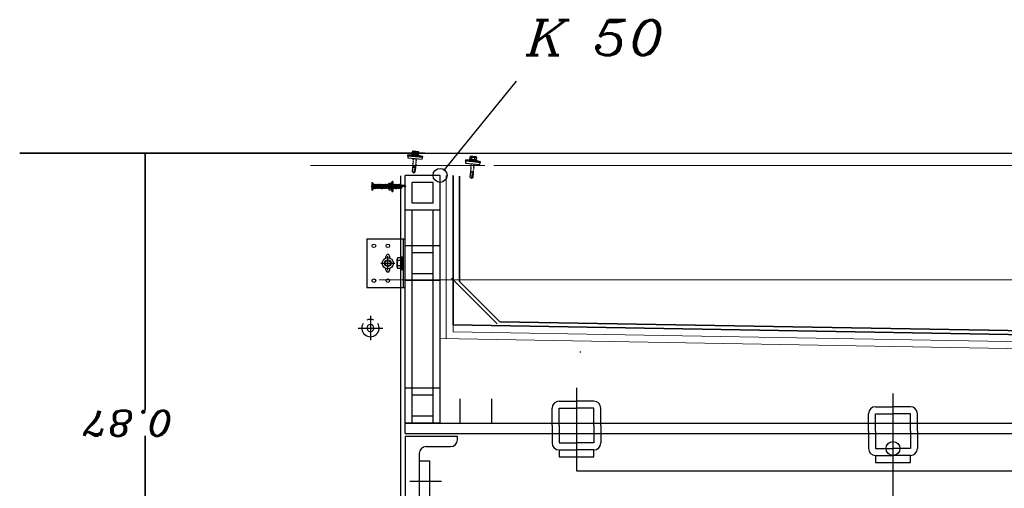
# Model space of a CAD drawing. Header units: millimetres. Extents: x -74 to 79, y 0 to 54.
# Tile 42 of 164: x -54.121 to -52.707, y 15.331 to 16.004. Entities that reach past the tile are written whole.
import ezdxf

# ---------------------------------------------------------------- set-up
doc = ezdxf.new("R2010")
doc.units = ezdxf.units.MM
doc.linetypes.add('DASHDOT', pattern=[1, 0.5, -0.25, 0, -0.25])
doc.linetypes.add('HIDDENX2', pattern=[0.75, 0.5, -0.25])
for name, color, linetype, lineweight in [('01_NeubauBemaßung', 7, 'Continuous', 20), ('1-0', 7, 'Continuous', 20), ('Alu-0.5', 7, 'Continuous', 20), ('Bemaßung 1_100', 7, 'Continuous', 20)]:
    doc.layers.add(name, color=color, linetype=linetype, lineweight=lineweight)
doc.styles.add('Italic', font='Italic', dxfattribs={"width": 1.15})

msp = doc.modelspace()

# ---------------------------------------------------------------- linework, layer by layer
at = {"color": 2, "linetype": 'Continuous', "lineweight": 35}
for p, q in [((-53.5392983, 15.8119826), (-54.1208532, 15.8119826)), ((-53.9408532, 15.8119826), (-53.9408532, 15.7929826)), ((-53.9408532, 15.7929826), (-53.9408532, 15.443225)), ((-53.9408532, 14.965865), (-53.9408532, 15.4064683))]:
    msp.add_line(p, q, dxfattribs=at)
at = {"layer": '01_NeubauBemaßung', "color": 3, "linetype": 'Continuous', "lineweight": 25}
for p, q in [((-53.6407677, 15.8119826), (-52.005704, 15.8119826)), ((-53.5638899, 15.809433), (-53.5639844, 15.8084298)), ((-53.5639844, 15.8084298), (-53.5530329, 15.8073984)), ((-53.556638, 15.8096463), (-53.5638899, 15.809433)), ((-53.5638899, 15.809433), (-53.5529384, 15.8084016)), ((-53.5635993, 15.8083935), (-53.5635125, 15.8054424)), ((-53.5635125, 15.8054424), (-53.5533076, 15.8044813)), ((-53.558016, 15.8104792), (-53.5580535, 15.8100809)), ((-53.547827, 15.8088165), (-53.5578825, 15.8097635)), ((-53.5578825, 15.8097635), (-53.5528547, 15.80929)), ((-53.5573447, 15.8108749), (-53.5577887, 15.8107591)), ((-53.5477332, 15.8098121), (-53.5577887, 15.8107591)), ((-53.5577887, 15.8107591), (-53.552761, 15.8102856)), ((-53.5573447, 15.8108749), (-53.5571572, 15.8128661)), ((-53.5569462, 15.8141721), (-53.5569971, 15.8136778)), ((-53.5569947, 15.8136775), (-53.5569971, 15.8136778)), ((-53.5569971, 15.8136778), (-53.5569947, 15.8136775)), ((-53.5569435, 15.8141718), (-53.5569947, 15.8136775)), ((-53.5569947, 15.8136775), (-53.5569435, 15.8141718)), ((-53.5569435, 15.8141718), (-53.5569462, 15.8141721)), ((-53.5569462, 15.8141721), (-53.5569435, 15.8141718)), ((-53.5561263, 15.8149216), (-53.5563911, 15.8149465)), ((-53.5563911, 15.8149465), (-53.5561263, 15.8149216)), ((-53.5561263, 15.8149216), (-53.555487, 15.8148614)), ((-53.555487, 15.8148614), (-53.5561263, 15.8149216)), ((-53.5558813, 15.809575), (-53.5498281, 15.809005)), ((-53.5557428, 15.8148855), (-53.5557803, 15.8144872)), ((-53.5490103, 15.8138496), (-53.5557748, 15.8144867)), ((-53.5489728, 15.8142478), (-53.5557373, 15.8148849)), ((-53.5529971, 15.8146269), (-53.555487, 15.8148614)), ((-53.555487, 15.8148614), (-53.5529971, 15.8146269)), ((-53.5554196, 15.8140515), (-53.549446, 15.8134889)), ((-53.5550455, 15.8106584), (-53.554858, 15.8126496)), ((-53.5550455, 15.8106584), (-53.554858, 15.8126496)), ((-53.5548661, 15.8134771), (-53.5548241, 15.8139722)), ((-53.5548241, 15.8139722), (-53.5548661, 15.8134771)), ((-53.5546102, 15.813453), (-53.5548661, 15.8134771)), ((-53.5548661, 15.8134771), (-53.5546102, 15.813453)), ((-53.5545544, 15.8139468), (-53.5548241, 15.8139722)), ((-53.5548241, 15.8139722), (-53.5545544, 15.8139468)), ((-53.5538543, 15.8139041), (-53.553749, 15.8138941)), ((-53.5530885, 15.8138319), (-53.5529098, 15.8138151)), ((-53.5530329, 15.8073984), (-53.5420814, 15.8063669)), ((-53.5529971, 15.8146269), (-53.5517185, 15.8145064)), ((-53.5517185, 15.8145064), (-53.5529971, 15.8146269)), ((-53.5529384, 15.8084016), (-53.5419869, 15.8073702)), ((-53.5528547, 15.80929), (-53.547827, 15.8088165)), ((-53.552761, 15.8102856), (-53.5477332, 15.8098121)), ((-53.5525779, 15.8137838), (-53.5523992, 15.813767)), ((-53.5523227, 15.8137598), (-53.5525014, 15.8137766)), ((-53.5492286, 15.8142719), (-53.5517185, 15.8145064)), ((-53.5517185, 15.8145064), (-53.5492286, 15.8142719)), ((-53.550447, 15.8102253), (-53.5502595, 15.8122165)), ((-53.550447, 15.8102253), (-53.5502595, 15.8122165)), ((-53.550097, 15.8130279), (-53.5503529, 15.813052)), ((-53.5503529, 15.813052), (-53.550097, 15.8130279)), ((-53.5500458, 15.8135222), (-53.5503155, 15.8135476)), ((-53.5503155, 15.8135476), (-53.5500458, 15.8135222)), ((-53.5500458, 15.8135222), (-53.550097, 15.8130279)), ((-53.550097, 15.8130279), (-53.5500458, 15.8135222)), ((-53.5492286, 15.8142719), (-53.5485893, 15.8142117)), ((-53.5485893, 15.8142117), (-53.5492286, 15.8142719)), ((-53.5419869, 15.8073702), (-53.5490715, 15.8089337)), ((-53.5490103, 15.8138496), (-53.5489728, 15.8142478)), ((-53.5483244, 15.8141868), (-53.5485893, 15.8142117)), ((-53.5485893, 15.8142117), (-53.5483244, 15.8141868)), ((-53.5481478, 15.8100088), (-53.5479603, 15.8119999)), ((-53.5477332, 15.8098121), (-53.5481478, 15.8100088)), ((-53.5479684, 15.8128274), (-53.5479264, 15.8133226)), ((-53.5479264, 15.8133226), (-53.5479684, 15.8128274)), ((-53.547966, 15.8128272), (-53.5479684, 15.8128274)), ((-53.5479684, 15.8128274), (-53.547966, 15.8128272)), ((-53.547966, 15.8128272), (-53.5479237, 15.8133223)), ((-53.5479607, 15.812004), (-53.5479642, 15.8120419)), ((-53.5479237, 15.8133223), (-53.5479264, 15.8133226)), ((-53.5479264, 15.8133226), (-53.5479237, 15.8133223)), ((-53.5475997, 15.8090964), (-53.5475622, 15.8094946)), ((-53.5431028, 15.8035202), (-53.5424665, 15.8064032)), ((-53.5420814, 15.8063669), (-53.5419869, 15.8073702)), ((-53.4744179, 15.8034832), (-53.4742304, 15.8054744)), ((-53.4740194, 15.8067803), (-53.4740703, 15.806286)), ((-53.4740679, 15.8062858), (-53.4740703, 15.806286)), ((-53.4740703, 15.806286), (-53.4740679, 15.8062858)), ((-53.4740167, 15.8067801), (-53.4740679, 15.8062858)), ((-53.4740679, 15.8062858), (-53.4740167, 15.8067801)), ((-53.4740167, 15.8067801), (-53.4740194, 15.8067803)), ((-53.4740194, 15.8067803), (-53.4740167, 15.8067801)), ((-53.4731995, 15.8075298), (-53.4734644, 15.8075548)), ((-53.4734644, 15.8075548), (-53.4731995, 15.8075298)), ((-53.4731995, 15.8075298), (-53.4725602, 15.8074696)), ((-53.4725602, 15.8074696), (-53.4731995, 15.8075298)), ((-53.472816, 15.8074937), (-53.4728535, 15.8070955)), ((-53.4660835, 15.8064579), (-53.472848, 15.807095)), ((-53.466046, 15.8068561), (-53.4728105, 15.8074932)), ((-53.4700703, 15.8072351), (-53.4725602, 15.8074696)), ((-53.4725602, 15.8074696), (-53.4700703, 15.8072351)), ((-53.4724928, 15.8066597), (-53.4665192, 15.8060971)), ((-53.4721187, 15.8032667), (-53.4719312, 15.8052578)), ((-53.4721187, 15.8032667), (-53.4719312, 15.8052578)), ((-53.4719393, 15.8060853), (-53.4718973, 15.8065805)), ((-53.4718973, 15.8065805), (-53.4719393, 15.8060853)), ((-53.4716834, 15.8060612), (-53.4719393, 15.8060853)), ((-53.4719393, 15.8060853), (-53.4716834, 15.8060612)), ((-53.4716276, 15.8065551), (-53.4718973, 15.8065805)), ((-53.4718973, 15.8065805), (-53.4716276, 15.8065551)), ((-53.4709276, 15.8065123), (-53.4708223, 15.8065024)), ((-53.4701617, 15.8064402), (-53.469983, 15.8064234)), ((-53.4700703, 15.8072351), (-53.4687917, 15.8071147)), ((-53.4687917, 15.8071147), (-53.4700703, 15.8072351)), ((-53.4696512, 15.8063921), (-53.4694725, 15.8063753)), ((-53.4693959, 15.8063681), (-53.4695746, 15.8063849)), ((-53.4663018, 15.8068802), (-53.4687917, 15.8071147)), ((-53.4687917, 15.8071147), (-53.4663018, 15.8068802)), ((-53.4671702, 15.8056362), (-53.4674262, 15.8056603)), ((-53.4674262, 15.8056603), (-53.4671702, 15.8056362)), ((-53.4671191, 15.8061305), (-53.4673887, 15.8061559)), ((-53.4673887, 15.8061559), (-53.4671191, 15.8061305)), ((-53.4671191, 15.8061305), (-53.4671702, 15.8056362)), ((-53.4671702, 15.8056362), (-53.4671191, 15.8061305)), ((-53.4663018, 15.8068802), (-53.4656625, 15.80682)), ((-53.4656625, 15.80682), (-53.4663018, 15.8068802)), ((-53.4660835, 15.8064579), (-53.466046, 15.8068561)), ((-53.4653976, 15.8067951), (-53.4656625, 15.80682)), ((-53.4656625, 15.80682), (-53.4653976, 15.8067951)), ((-53.4650416, 15.8054357), (-53.4649996, 15.8059309)), ((-53.4649996, 15.8059309), (-53.4650416, 15.8054357)), ((-53.4650392, 15.8054355), (-53.4650416, 15.8054357)), ((-53.4650416, 15.8054357), (-53.4650392, 15.8054355)), ((-53.4650392, 15.8054355), (-53.4649969, 15.8059306)), ((-53.4649969, 15.8059306), (-53.4649996, 15.8059309)), ((-53.4649996, 15.8059309), (-53.4649969, 15.8059306)), ((-53.5567357, 15.7920781), (-53.5573381, 15.7856817)), ((-53.5568635, 15.7958358), (-53.5568775, 15.7956865)), ((-53.5565209, 15.7925998), (-53.5567357, 15.7920781)), ((-53.5567357, 15.7920781), (-53.5522555, 15.7916561)), ((-53.5566955, 15.7976222), (-53.5567095, 15.7974729)), ((-53.556526, 15.7994058), (-53.55654, 15.7992565)), ((-53.5564309, 15.7935544), (-53.5565209, 15.7925998)), ((-53.5544519, 15.7924049), (-53.5565209, 15.7925998)), ((-53.5564579, 15.7994714), (-53.5564689, 15.7994619)), ((-53.5563534, 15.8011876), (-53.5563674, 15.8010383)), ((-53.5562711, 15.7952513), (-53.5563607, 15.7943008)), ((-53.5562727, 15.7939979), (-53.5562808, 15.7938153)), ((-53.5562596, 15.7942916), (-53.5562639, 15.7941964)), ((-53.5561945, 15.7956626), (-53.556201, 15.7955314)), ((-53.5561764, 15.8029677), (-53.5561904, 15.8028184)), ((-53.5561024, 15.7970434), (-53.5561841, 15.7961752)), ((-53.5561706, 15.7961362), (-53.5561737, 15.7960763)), ((-53.556103, 15.7974059), (-53.5561083, 15.7973103)), ((-53.5560744, 15.7979145), (-53.5560765, 15.7978773)), ((-53.5560256, 15.8047373), (-53.5560345, 15.8046426)), ((-53.5560342, 15.8046449), (-53.5559971, 15.8045897)), ((-53.5559336, 15.7988354), (-53.5560153, 15.7979674)), ((-53.5560008, 15.7991601), (-53.5560052, 15.7990881)), ((-53.5559678, 15.799692), (-53.5559692, 15.7996699)), ((-53.5558877, 15.8009197), (-53.5558915, 15.8008645)), ((-53.5558501, 15.8014682), (-53.5558509, 15.8014572)), ((-53.5557648, 15.8006276), (-53.5558466, 15.7997595)), ((-53.5557629, 15.8026826), (-53.555766, 15.8026403)), ((-53.5554446, 15.8033739), (-53.5557155, 15.8032463)), ((-53.555596, 15.8024195), (-53.5556778, 15.8015515)), ((-53.5556264, 15.8044472), (-53.555629, 15.8044149)), ((-53.5554273, 15.8042116), (-53.555509, 15.8033436)), ((-53.554445, 15.7924043), (-53.5544519, 15.7924049)), ((-53.5541568, 15.7923771), (-53.554445, 15.7924043)), ((-53.5534959, 15.7923149), (-53.5536191, 15.7923265)), ((-53.5523692, 15.7922088), (-53.5534959, 15.7923149)), ((-53.5533076, 15.8044813), (-53.5431028, 15.8035202)), ((-53.552858, 15.7852598), (-53.5522555, 15.7916561)), ((-53.552858, 15.7852598), (-53.5522633, 15.7915751)), ((-53.5523993, 15.7924105), (-53.5522578, 15.7924785)), ((-53.5523692, 15.7922088), (-53.5523479, 15.7924352)), ((-53.5522555, 15.7916561), (-53.5523692, 15.7922088)), ((-53.5523156, 15.7927782), (-53.552207, 15.7939309)), ((-53.552219, 15.7927579), (-53.5523111, 15.7928262)), ((-53.55212, 15.7948549), (-53.5520383, 15.7957229)), ((-53.5519512, 15.7966471), (-53.5518695, 15.797515)), ((-53.5517825, 15.798439), (-53.5517007, 15.7993072)), ((-53.5516137, 15.8002312), (-53.5515319, 15.8010992)), ((-53.5515269, 15.7942797), (-53.5515129, 15.794429)), ((-53.5514449, 15.8020232), (-53.5513631, 15.8028914)), ((-53.5512122, 15.8018898), (-53.5514418, 15.8020566)), ((-53.5513581, 15.7960682), (-53.551344, 15.7962176)), ((-53.5512761, 15.8038153), (-53.5512318, 15.8042858)), ((-53.5510874, 15.8037138), (-53.551273, 15.8038486)), ((-53.5511905, 15.7978531), (-53.5511764, 15.7980024)), ((-53.5510904, 15.8037159), (-53.5510005, 15.8036467)), ((-53.5510255, 15.7996363), (-53.5510114, 15.7997856)), ((-53.5508646, 15.8014185), (-53.5508505, 15.8015679)), ((-53.5507087, 15.8032002), (-53.5506946, 15.8033496)), ((-53.4809632, 15.8020413), (-53.4810577, 15.8010381)), ((-53.4810577, 15.8010381), (-53.4701061, 15.8000066)), ((-53.4737112, 15.8022546), (-53.4809632, 15.8020413)), ((-53.4809632, 15.8020413), (-53.4700116, 15.8010099)), ((-53.4806725, 15.8010018), (-53.4805857, 15.7980506)), ((-53.4805857, 15.7980506), (-53.4703809, 15.7970895)), ((-53.4750892, 15.8030875), (-53.4751267, 15.8026892)), ((-53.4649002, 15.8014247), (-53.4749557, 15.8023718)), ((-53.4749557, 15.8023718), (-53.469928, 15.8018983)), ((-53.4744179, 15.8034832), (-53.4748619, 15.8033674)), ((-53.4648064, 15.8024203), (-53.4748619, 15.8033674)), ((-53.4748619, 15.8033674), (-53.4698342, 15.8028939)), ((-53.4735992, 15.7920141), (-53.4736133, 15.7918648)), ((-53.4735312, 15.7920797), (-53.4735421, 15.7920702)), ((-53.4734266, 15.7937959), (-53.4734406, 15.7936465)), ((-53.4732496, 15.795576), (-53.4732636, 15.7954267)), ((-53.4730988, 15.7973455), (-53.4731077, 15.7972508)), ((-53.4731074, 15.7972532), (-53.4730703, 15.797198)), ((-53.4730068, 15.7914437), (-53.4730886, 15.7905757)), ((-53.473074, 15.7917684), (-53.4730784, 15.7916963)), ((-53.473041, 15.7923003), (-53.4730424, 15.7922782)), ((-53.4729609, 15.793528), (-53.4729647, 15.7934728)), ((-53.4729546, 15.8021833), (-53.4669014, 15.8016132)), ((-53.4729234, 15.7940765), (-53.4729241, 15.7940655)), ((-53.472838, 15.7932358), (-53.4729198, 15.7923678)), ((-53.4728361, 15.7952909), (-53.4728392, 15.7952486)), ((-53.4725179, 15.7959822), (-53.4727887, 15.7958546)), ((-53.4726693, 15.7950277), (-53.472751, 15.7941598)), ((-53.4726996, 15.7970555), (-53.4727022, 15.7970232)), ((-53.4725005, 15.7968198), (-53.4725822, 15.7959519)), ((-53.4703809, 15.7970895), (-53.460176, 15.7961284)), ((-53.4701061, 15.8000066), (-53.4591546, 15.7989752)), ((-53.4700116, 15.8010099), (-53.4590601, 15.7999784)), ((-53.469928, 15.8018983), (-53.4649002, 15.8014247)), ((-53.4698342, 15.8028939), (-53.4648064, 15.8024203)), ((-53.4688557, 15.7910473), (-53.4687739, 15.7919155)), ((-53.4686869, 15.7928394), (-53.4686052, 15.7937074)), ((-53.4685181, 15.7946315), (-53.4684364, 15.7954997)), ((-53.4682854, 15.7944981), (-53.468515, 15.7946648)), ((-53.4683494, 15.7964236), (-53.468305, 15.796894)), ((-53.4681606, 15.7963221), (-53.4683462, 15.7964569)), ((-53.4681636, 15.7963242), (-53.4680737, 15.796255)), ((-53.4680988, 15.7922446), (-53.4680847, 15.7923939)), ((-53.4679378, 15.7940268), (-53.4679238, 15.7941761)), ((-53.467782, 15.7958085), (-53.4677679, 15.7959579)), ((-53.4675203, 15.8028336), (-53.4673327, 15.8048248)), ((-53.4675203, 15.8028336), (-53.4673327, 15.8048248)), ((-53.4590601, 15.7999784), (-53.4661447, 15.801542)), ((-53.465221, 15.802617), (-53.4650335, 15.8046082)), ((-53.4648064, 15.8024203), (-53.465221, 15.802617)), ((-53.4650339, 15.8046122), (-53.4650375, 15.8046502)), ((-53.464673, 15.8017047), (-53.4646355, 15.8021029)), ((-53.460176, 15.7961284), (-53.4595397, 15.7990115)), ((-53.4591546, 15.7989752), (-53.4590601, 15.7999784)), ((-53.5742392, 15.7798671), (-53.5742392, 15.1248664)), ((-53.5573378, 15.7856815), (-53.5552458, 15.7839023)), ((-53.5552458, 15.7839023), (-53.5528586, 15.7852596)), ((-53.5548592, 15.7852059), (-53.5552417, 15.7839162)), ((-53.5541072, 15.7877416), (-53.5548592, 15.7852059)), ((-53.5541072, 15.7877416), (-53.5540712, 15.7878815)), ((-53.5540712, 15.7878815), (-53.5535557, 15.79023)), ((-53.473809, 15.7846863), (-53.4744114, 15.77829)), ((-53.474411, 15.7782898), (-53.472319, 15.7765106)), ((-53.4739367, 15.7884441), (-53.4739508, 15.7882948)), ((-53.4735941, 15.785208), (-53.473809, 15.7846863)), ((-53.473809, 15.7846863), (-53.4693288, 15.7842644)), ((-53.4737687, 15.7902305), (-53.4737828, 15.7900811)), ((-53.4735042, 15.7861627), (-53.4735941, 15.785208)), ((-53.4715251, 15.7850132), (-53.4735941, 15.785208)), ((-53.4733444, 15.7878596), (-53.4734339, 15.7869091)), ((-53.4733459, 15.7866062), (-53.473354, 15.7864235)), ((-53.4733328, 15.7868998), (-53.4733371, 15.7868046)), ((-53.4732677, 15.7882709), (-53.4732742, 15.7881397)), ((-53.4731756, 15.7896517), (-53.4732574, 15.7887835)), ((-53.4732439, 15.7887444), (-53.4732469, 15.7886845)), ((-53.4731762, 15.7900142), (-53.4731815, 15.7899185)), ((-53.4731476, 15.7905228), (-53.4731497, 15.7904856)), ((-53.472319, 15.7765106), (-53.4699318, 15.7778678)), ((-53.4719324, 15.7778141), (-53.4723149, 15.7765244)), ((-53.4711804, 15.7803499), (-53.4719324, 15.7778141)), ((-53.4715183, 15.7850125), (-53.4715251, 15.7850132)), ((-53.47123, 15.7849854), (-53.4715183, 15.7850125)), ((-53.4711804, 15.7803499), (-53.4711444, 15.7804897)), ((-53.4711444, 15.7804897), (-53.4706289, 15.7828383)), ((-53.4705692, 15.7849231), (-53.4706923, 15.7849347)), ((-53.4694425, 15.784817), (-53.4705692, 15.7849231)), ((-53.4699312, 15.777868), (-53.4693288, 15.7842644)), ((-53.4699312, 15.777868), (-53.4693365, 15.7841833)), ((-53.4694726, 15.7850188), (-53.469331, 15.7850868)), ((-53.4694425, 15.784817), (-53.4694211, 15.7850435)), ((-53.4693288, 15.7842644), (-53.4694425, 15.784817)), ((-53.4693888, 15.7853865), (-53.4692803, 15.7865392)), ((-53.4692922, 15.7853661), (-53.4693843, 15.7854344)), ((-53.4691932, 15.7874632), (-53.4691115, 15.7883311)), ((-53.4690245, 15.7892553), (-53.4689427, 15.7901233)), ((-53.4686002, 15.786888), (-53.4685861, 15.7870373)), ((-53.4684314, 15.7886765), (-53.4684173, 15.7888258)), ((-53.4682637, 15.7904614), (-53.4682496, 15.7906107)), ((-53.6160888, 15.7644454), (-53.5705831, 15.7644454)), ((-53.6152907, 15.7700356), (-53.6152907, 15.7588552)), ((-53.6152907, 15.7700356), (-53.6147825, 15.7700356)), ((-53.6152907, 15.7672913), (-53.6134612, 15.7672913)), ((-53.6150366, 15.7672913), (-53.6150366, 15.7615995)), ((-53.6150366, 15.7660605), (-53.6134612, 15.7660605)), ((-53.6150366, 15.7653854), (-53.6134612, 15.7653854)), ((-53.6150366, 15.7635055), (-53.6134612, 15.7635055)), ((-53.6150366, 15.7628304), (-53.6134612, 15.7628304)), ((-53.6147825, 15.7700356), (-53.6147825, 15.7588552)), ((-53.6147825, 15.7700356), (-53.6123163, 15.7675695)), ((-53.6134612, 15.7672913), (-53.6124253, 15.7644454)), ((-53.6134612, 15.7660605), (-53.6134612, 15.7653854)), ((-53.6124253, 15.7644454), (-53.6134612, 15.7615995)), ((-53.6134612, 15.7635055), (-53.6134612, 15.7628304)), ((-53.61184, 15.7667882), (-53.61184, 15.7621026)), ((-53.6111664, 15.7670931), (-53.6110696, 15.7669254)), ((-53.6111303, 15.7670306), (-53.6102419, 15.7619654)), ((-53.6111303, 15.7670306), (-53.6105434, 15.7614432)), ((-53.6111303, 15.7670306), (-53.6108968, 15.7614432)), ((-53.6111303, 15.7670306), (-53.6110311, 15.7617977)), ((-53.6110696, 15.7669254), (-53.6104968, 15.7669254)), ((-53.5930732, 15.7669189), (-53.611068, 15.7637459)), ((-53.6100948, 15.7676217), (-53.6104968, 15.7669254)), ((-53.6104968, 15.7669254), (-53.6093688, 15.7619654)), ((-53.6100948, 15.7676217), (-53.6089668, 15.7612692)), ((-53.6100948, 15.7676217), (-53.6099423, 15.7676217)), ((-53.6099423, 15.7676217), (-53.6088143, 15.7612692)), ((-53.6099423, 15.7676217), (-53.6095404, 15.7669254)), ((-53.6095404, 15.7669254), (-53.6089764, 15.7644454)), ((-53.6095404, 15.7669254), (-53.6086673, 15.7669254)), ((-53.6089764, 15.7644454), (-53.6084124, 15.7619654)), ((-53.6082653, 15.7676217), (-53.6086673, 15.7669254)), ((-53.6086673, 15.7669254), (-53.6075392, 15.7619654)), ((-53.6082653, 15.7676217), (-53.6071373, 15.7612692)), ((-53.6082653, 15.7676217), (-53.6081128, 15.7676217)), ((-53.6081128, 15.7676217), (-53.6069848, 15.7612692)), ((-53.6081128, 15.7676217), (-53.6077109, 15.7669254)), ((-53.6077109, 15.7669254), (-53.6071468, 15.7644454)), ((-53.6077109, 15.7669254), (-53.6068377, 15.7669254)), ((-53.6071468, 15.7644454), (-53.6065828, 15.7619654)), ((-53.6064358, 15.7676217), (-53.6068377, 15.7669254)), ((-53.6068377, 15.7669254), (-53.6057097, 15.7619654)), ((-53.6064358, 15.7676217), (-53.6053078, 15.7612692)), ((-53.6064358, 15.7676217), (-53.6062833, 15.7676217)), ((-53.6062833, 15.7676217), (-53.6051553, 15.7612692)), ((-53.6062833, 15.7676217), (-53.6058813, 15.7669254)), ((-53.6058813, 15.7669254), (-53.6053173, 15.7644454)), ((-53.6058813, 15.7669254), (-53.6050082, 15.7669254)), ((-53.6053173, 15.7644454), (-53.6047533, 15.7619654)), ((-53.6046062, 15.7676217), (-53.6050082, 15.7669254)), ((-53.6050082, 15.7669254), (-53.6038802, 15.7619654)), ((-53.6046062, 15.7676217), (-53.6034782, 15.7612692)), ((-53.6046062, 15.7676217), (-53.6044538, 15.7676217)), ((-53.6044538, 15.7676217), (-53.6033258, 15.7612692)), ((-53.6044538, 15.7676217), (-53.6040518, 15.7669254)), ((-53.6040518, 15.7669254), (-53.6034878, 15.7644454)), ((-53.6040518, 15.7669254), (-53.6031787, 15.7669254)), ((-53.6034878, 15.7644454), (-53.6029238, 15.7619654)), ((-53.6027767, 15.7676217), (-53.6031787, 15.7669254)), ((-53.6031787, 15.7669254), (-53.6020507, 15.7619654)), ((-53.6027767, 15.7676217), (-53.6016487, 15.7612692)), ((-53.6027767, 15.7676217), (-53.6026243, 15.7676217)), ((-53.6026243, 15.7676217), (-53.6014962, 15.7612692)), ((-53.6026243, 15.7676217), (-53.6022223, 15.7669254)), ((-53.6022223, 15.7669254), (-53.6016583, 15.7644454)), ((-53.6022223, 15.7669254), (-53.6013492, 15.7669254)), ((-53.6016583, 15.7644454), (-53.6010943, 15.7619654)), ((-53.6009472, 15.7676217), (-53.6013492, 15.7669254)), ((-53.6013492, 15.7669254), (-53.6002212, 15.7619654)), ((-53.6009472, 15.7676217), (-53.5998192, 15.7612692)), ((-53.6009472, 15.7676217), (-53.6007947, 15.7676217)), ((-53.6007947, 15.7676217), (-53.5996667, 15.7612692)), ((-53.6007947, 15.7676217), (-53.6003928, 15.7669254)), ((-53.6003928, 15.7669254), (-53.5998288, 15.7644454)), ((-53.6003928, 15.7669254), (-53.5995196, 15.7669254)), ((-53.5998288, 15.7644454), (-53.5992648, 15.7619654)), ((-53.5991177, 15.7676217), (-53.5995196, 15.7669254)), ((-53.5995196, 15.7669254), (-53.5983916, 15.7619654)), ((-53.5991177, 15.7676217), (-53.5979897, 15.7612692)), ((-53.5991177, 15.7676217), (-53.5989652, 15.7676217)), ((-53.5989652, 15.7676217), (-53.5978372, 15.7612692)), ((-53.5989652, 15.7676217), (-53.5985632, 15.7669254)), ((-53.5985632, 15.7669254), (-53.5979992, 15.7644454)), ((-53.5985632, 15.7669254), (-53.5976901, 15.7669254)), ((-53.5979992, 15.7644454), (-53.5974352, 15.7619654)), ((-53.5972882, 15.7676217), (-53.5976901, 15.7669254)), ((-53.5976901, 15.7669254), (-53.5965621, 15.7619654)), ((-53.5972882, 15.7676217), (-53.5961602, 15.7612692)), ((-53.5972882, 15.7676217), (-53.5971357, 15.7676217)), ((-53.5971357, 15.7676217), (-53.5960077, 15.7612692)), ((-53.5971357, 15.7676217), (-53.5967337, 15.7669254)), ((-53.5967337, 15.7669254), (-53.5961697, 15.7644454)), ((-53.5967337, 15.7669254), (-53.5958606, 15.7669254)), ((-53.5961697, 15.7644454), (-53.5956057, 15.7619654)), ((-53.5954586, 15.7676217), (-53.5958606, 15.7669254)), ((-53.5958606, 15.7669254), (-53.5947326, 15.7619654)), ((-53.5954586, 15.7676217), (-53.5943306, 15.7612692)), ((-53.5954586, 15.7676217), (-53.5953062, 15.7676217)), ((-53.5953062, 15.7676217), (-53.5941782, 15.7612692)), ((-53.5953062, 15.7676217), (-53.5949042, 15.7669254)), ((-53.5949042, 15.7669254), (-53.5943402, 15.7644454)), ((-53.5949042, 15.7669254), (-53.5940311, 15.7669254)), ((-53.5714154, 15.7660756), (-53.5947319, 15.7619642)), ((-53.5943402, 15.7644454), (-53.5937762, 15.7619654)), ((-53.5936291, 15.7676217), (-53.5940311, 15.7669254)), ((-53.5940311, 15.7669254), (-53.5929031, 15.7619654)), ((-53.5936291, 15.7676217), (-53.5925011, 15.7612692)), ((-53.5936291, 15.7676217), (-53.5934767, 15.7676217)), ((-53.5934767, 15.7676217), (-53.5923487, 15.7612692)), ((-53.5934767, 15.7676217), (-53.5930747, 15.7669254)), ((-53.5930747, 15.7669254), (-53.5925107, 15.7644454)), ((-53.5930747, 15.7669254), (-53.5922016, 15.7669254)), ((-53.5925107, 15.7644454), (-53.5919467, 15.7619654)), ((-53.5917996, 15.7676217), (-53.5922016, 15.7669254)), ((-53.5922016, 15.7669254), (-53.5910736, 15.7619654)), ((-53.5917996, 15.7676217), (-53.5906716, 15.7612692)), ((-53.5917996, 15.7676217), (-53.5916471, 15.7676217)), ((-53.5916471, 15.7676217), (-53.5905191, 15.7612692)), ((-53.5916471, 15.7676217), (-53.5912452, 15.7669254)), ((-53.5912452, 15.7669254), (-53.5906812, 15.7644454)), ((-53.5912452, 15.7669254), (-53.5903721, 15.7669254)), ((-53.5911341, 15.7681428), (-53.5911341, 15.760748)), ((-53.5906812, 15.7644454), (-53.5901172, 15.7619654)), ((-53.5905296, 15.7692409), (-53.5870421, 15.7692409)), ((-53.5905296, 15.7670447), (-53.5869027, 15.7670447)), ((-53.5905296, 15.7666417), (-53.5869027, 15.7666417)), ((-53.5899701, 15.7676217), (-53.5903721, 15.7669254)), ((-53.5903721, 15.7669254), (-53.589244, 15.7619654)), ((-53.5899701, 15.7676217), (-53.5888421, 15.7612692)), ((-53.5899701, 15.7676217), (-53.5898176, 15.7676217)), ((-53.5898176, 15.7676217), (-53.5886896, 15.7612692)), ((-53.5898176, 15.7676217), (-53.5894157, 15.7669254)), ((-53.5894157, 15.7669254), (-53.5888516, 15.7644454)), ((-53.5894157, 15.7669254), (-53.5885425, 15.7669254)), ((-53.5888516, 15.7644454), (-53.5882876, 15.7619654)), ((-53.5881406, 15.7676217), (-53.5885425, 15.7669254)), ((-53.5885425, 15.7669254), (-53.5874145, 15.7619654)), ((-53.5881406, 15.7676217), (-53.5870126, 15.7612692)), ((-53.5881406, 15.7676217), (-53.5879881, 15.7676217)), ((-53.5879881, 15.7676217), (-53.5868601, 15.7612692)), ((-53.5879881, 15.7676217), (-53.5875861, 15.7669254)), ((-53.5875861, 15.7669254), (-53.5870221, 15.7644454)), ((-53.5875861, 15.7669254), (-53.586713, 15.7669254)), ((-53.5866299, 15.7715289), (-53.5870279, 15.7693256)), ((-53.5870221, 15.7644454), (-53.5864581, 15.7619654)), ((-53.5869027, 15.7670447), (-53.5869027, 15.7666417)), ((-53.586311, 15.7676217), (-53.586713, 15.7669254)), ((-53.586713, 15.7669254), (-53.585585, 15.7619654)), ((-53.5866005, 15.7716035), (-53.5866005, 15.7572873)), ((-53.5864314, 15.7716954), (-53.5854923, 15.7716954)), ((-53.586311, 15.7676217), (-53.585183, 15.7612692)), ((-53.586311, 15.7676217), (-53.5861586, 15.7676217)), ((-53.5861586, 15.7676217), (-53.5850306, 15.7612692)), ((-53.5861586, 15.7676217), (-53.5857566, 15.7669254)), ((-53.5857566, 15.7669254), (-53.5851926, 15.7644454)), ((-53.5857566, 15.7669254), (-53.5848835, 15.7669254)), ((-53.5852908, 15.7714939), (-53.5852908, 15.7573969)), ((-53.5851926, 15.7644454), (-53.5846286, 15.7619654)), ((-53.5844815, 15.7676217), (-53.5848835, 15.7669254)), ((-53.5848835, 15.7669254), (-53.5837555, 15.7619654)), ((-53.5844815, 15.7676217), (-53.5833535, 15.7612692)), ((-53.5844815, 15.7676217), (-53.5843291, 15.7676217)), ((-53.5843291, 15.7676217), (-53.583201, 15.7612692)), ((-53.5843291, 15.7676217), (-53.5839271, 15.7669254)), ((-53.5755744, 15.7666629), (-53.5843119, 15.7651222)), ((-53.5843119, 15.7665458), (-53.5843119, 15.7623452)), ((-53.5843119, 15.7651775), (-53.5836678, 15.7623452)), ((-53.5720326, 15.7647302), (-53.5843119, 15.762565)), ((-53.5839271, 15.7669254), (-53.5833631, 15.7644454)), ((-53.5839271, 15.7669254), (-53.583054, 15.7669254)), ((-53.5837012, 15.7665458), (-53.5827459, 15.7623452)), ((-53.5833631, 15.7644454), (-53.5827991, 15.7619654)), ((-53.5832505, 15.7671955), (-53.5822952, 15.7616955)), ((-53.582652, 15.7676217), (-53.583054, 15.7669254)), ((-53.583054, 15.7669254), (-53.581926, 15.7619654)), ((-53.5827998, 15.7665458), (-53.5818446, 15.7623452)), ((-53.582652, 15.7676217), (-53.581524, 15.7612692)), ((-53.582652, 15.7676217), (-53.5824995, 15.7676217)), ((-53.5824995, 15.7676217), (-53.5813715, 15.7612692)), ((-53.5824995, 15.7676217), (-53.5820976, 15.7669254)), ((-53.5820976, 15.7669254), (-53.5815336, 15.7644454)), ((-53.5820976, 15.7669254), (-53.5812244, 15.7669254)), ((-53.5818779, 15.7665458), (-53.5809226, 15.7623452)), ((-53.5815336, 15.7644454), (-53.5809696, 15.7619654)), ((-53.5814272, 15.7671955), (-53.580472, 15.7616955)), ((-53.5808225, 15.7676217), (-53.5812244, 15.7669254)), ((-53.5812244, 15.7669254), (-53.5800964, 15.7619654)), ((-53.5809766, 15.7665458), (-53.5800213, 15.7623452)), ((-53.5808225, 15.7676217), (-53.5796945, 15.7612692)), ((-53.5808225, 15.7676217), (-53.58067, 15.7676217)), ((-53.58067, 15.7676217), (-53.579542, 15.7612692)), ((-53.58067, 15.7676217), (-53.580268, 15.7669254)), ((-53.580268, 15.7669254), (-53.579704, 15.7644454)), ((-53.580268, 15.7669254), (-53.5794022, 15.7669254)), ((-53.5800547, 15.7665458), (-53.5790994, 15.7623452)), ((-53.579704, 15.7644454), (-53.57914, 15.7619654)), ((-53.579604, 15.7671955), (-53.5786487, 15.7616955)), ((-53.5793949, 15.7669254), (-53.5782669, 15.7619654)), ((-53.578993, 15.7676217), (-53.5793941, 15.7669269)), ((-53.5791533, 15.7665458), (-53.578198, 15.7623452)), ((-53.578993, 15.7676217), (-53.5788405, 15.7676217)), ((-53.578993, 15.7676217), (-53.577865, 15.7612692)), ((-53.5788405, 15.7676217), (-53.5777125, 15.7612692)), ((-53.5788405, 15.7676217), (-53.5784385, 15.7669254)), ((-53.5784385, 15.7669254), (-53.5778745, 15.7644454)), ((-53.5784385, 15.7669254), (-53.5775727, 15.7669254)), ((-53.5782314, 15.7665458), (-53.5772761, 15.7623452)), ((-53.5778745, 15.7644454), (-53.5773105, 15.7619654)), ((-53.5777807, 15.7671955), (-53.5768254, 15.7616955)), ((-53.5775654, 15.7669254), (-53.5764374, 15.7619654)), ((-53.5771634, 15.7676217), (-53.5775646, 15.7669269)), ((-53.5773301, 15.7665458), (-53.5763748, 15.7623452)), ((-53.5771634, 15.7676217), (-53.5760354, 15.7612692)), ((-53.5771634, 15.7676217), (-53.577011, 15.7676217)), ((-53.577011, 15.7676217), (-53.576609, 15.7669254)), ((-53.577011, 15.7676217), (-53.575883, 15.7612692)), ((-53.576609, 15.7669254), (-53.5757359, 15.7669254)), ((-53.576609, 15.7669254), (-53.576045, 15.7644454)), ((-53.5764081, 15.7665458), (-53.5754529, 15.7623452)), ((-53.576045, 15.7644454), (-53.575481, 15.7619654)), ((-53.5759575, 15.7671955), (-53.5750022, 15.7616955)), ((-53.5753339, 15.7676217), (-53.5757359, 15.7669254)), ((-53.5757359, 15.7669254), (-53.5746079, 15.7619654)), ((-53.5755068, 15.7665458), (-53.5745515, 15.7623452)), ((-53.5753339, 15.7676217), (-53.5742059, 15.7612692)), ((-53.5753339, 15.7676217), (-53.5751815, 15.7676217)), ((-53.5751815, 15.7676217), (-53.5740535, 15.7612692)), ((-53.5751815, 15.7676217), (-53.5747795, 15.7669254)), ((-53.5747795, 15.7669254), (-53.5742155, 15.7644454)), ((-53.5747795, 15.7669254), (-53.5739064, 15.7669254)), ((-53.5745849, 15.7665458), (-53.5736296, 15.7623452)), ((-53.5742155, 15.7644454), (-53.5736515, 15.7619654)), ((-53.5741342, 15.7671955), (-53.5731789, 15.7616955)), ((-53.5737054, 15.7672735), (-53.5739064, 15.7669254)), ((-53.5739064, 15.7669254), (-53.5728181, 15.7619872)), ((-53.5736835, 15.7665458), (-53.5727283, 15.7623452)), ((-53.5727616, 15.7665458), (-53.5720326, 15.7633403)), ((-53.5725318, 15.7669437), (-53.5720326, 15.7633403)), ((-53.5722634, 15.7669437), (-53.5720326, 15.7633403)), ((-53.5720326, 15.766712), (-53.5720326, 15.7633403)), ((-53.5711539, 15.7663594), (-53.5680613, 15.7663593)), ((-53.5678778, 15.7667119), (-53.5680613, 15.7663593)), ((-53.5680613, 15.7663593), (-53.5667212, 15.7644454)), ((-53.6152907, 15.7615995), (-53.6134612, 15.7615995)), ((-53.6152907, 15.7588552), (-53.6147825, 15.7588552)), ((-53.6123163, 15.7613214), (-53.6147825, 15.7588552)), ((-53.6111664, 15.7617977), (-53.6110311, 15.7617977)), ((-53.6110311, 15.7617977), (-53.6108968, 15.7614432)), ((-53.6108968, 15.7614432), (-53.6105434, 15.7614432)), ((-53.6102419, 15.7619654), (-53.6105434, 15.7614432)), ((-53.6102419, 15.7619654), (-53.6093688, 15.7619654)), ((-53.6093688, 15.7619654), (-53.6089668, 15.7612692)), ((-53.6089668, 15.7612692), (-53.6088143, 15.7612692)), ((-53.6084124, 15.7619654), (-53.6088143, 15.7612692)), ((-53.6084124, 15.7619654), (-53.6075392, 15.7619654)), ((-53.6075392, 15.7619654), (-53.6071373, 15.7612692)), ((-53.6071373, 15.7612692), (-53.6069848, 15.7612692)), ((-53.6065828, 15.7619654), (-53.6069848, 15.7612692)), ((-53.6065828, 15.7619654), (-53.6057097, 15.7619654)), ((-53.6057097, 15.7619654), (-53.6053078, 15.7612692)), ((-53.6053078, 15.7612692), (-53.6051553, 15.7612692)), ((-53.6047533, 15.7619654), (-53.6051553, 15.7612692)), ((-53.6047533, 15.7619654), (-53.6038802, 15.7619654)), ((-53.6038802, 15.7619654), (-53.6034782, 15.7612692)), ((-53.6034782, 15.7612692), (-53.6033258, 15.7612692)), ((-53.6029238, 15.7619654), (-53.6033258, 15.7612692)), ((-53.6029238, 15.7619654), (-53.6020507, 15.7619654)), ((-53.6020507, 15.7619654), (-53.6016487, 15.7612692)), ((-53.6016487, 15.7612692), (-53.6014962, 15.7612692)), ((-53.6010943, 15.7619654), (-53.6014962, 15.7612692)), ((-53.6010943, 15.7619654), (-53.6002212, 15.7619654)), ((-53.6002212, 15.7619654), (-53.5998192, 15.7612692)), ((-53.5998192, 15.7612692), (-53.5996667, 15.7612692)), ((-53.5992648, 15.7619654), (-53.5996667, 15.7612692)), ((-53.5992648, 15.7619654), (-53.5983916, 15.7619654)), ((-53.5983916, 15.7619654), (-53.5979897, 15.7612692)), ((-53.5979897, 15.7612692), (-53.5978372, 15.7612692)), ((-53.5974352, 15.7619654), (-53.5978372, 15.7612692)), ((-53.5974352, 15.7619654), (-53.5965621, 15.7619654)), ((-53.5965621, 15.7619654), (-53.5961602, 15.7612692)), ((-53.5961602, 15.7612692), (-53.5960077, 15.7612692)), ((-53.5956057, 15.7619654), (-53.5960077, 15.7612692)), ((-53.5956057, 15.7619654), (-53.5947326, 15.7619654)), ((-53.5947326, 15.7619654), (-53.5943306, 15.7612692)), ((-53.5943306, 15.7612692), (-53.5941782, 15.7612692)), ((-53.5937762, 15.7619654), (-53.5941782, 15.7612692)), ((-53.5937762, 15.7619654), (-53.5929031, 15.7619654)), ((-53.5929031, 15.7619654), (-53.5925011, 15.7612692)), ((-53.5925011, 15.7612692), (-53.5923487, 15.7612692)), ((-53.5919467, 15.7619654), (-53.5923487, 15.7612692)), ((-53.5919467, 15.7619654), (-53.5910736, 15.7619654)), ((-53.5910736, 15.7619654), (-53.5906716, 15.7612692)), ((-53.5906716, 15.7612692), (-53.5905191, 15.7612692)), ((-53.5905296, 15.7622491), (-53.5869027, 15.7622491)), ((-53.5905296, 15.7618462), (-53.5869027, 15.7618462)), ((-53.5905296, 15.7596499), (-53.5870428, 15.7596499)), ((-53.5901172, 15.7619654), (-53.5905191, 15.7612692)), ((-53.5901172, 15.7619654), (-53.589244, 15.7619654)), ((-53.589244, 15.7619654), (-53.5888421, 15.7612692)), ((-53.5888421, 15.7612692), (-53.5886896, 15.7612692)), ((-53.5882876, 15.7619654), (-53.5886896, 15.7612692)), ((-53.5882876, 15.7619654), (-53.5874145, 15.7619654)), ((-53.5874145, 15.7619654), (-53.5870126, 15.7612692)), ((-53.5870279, 15.7595653), (-53.5866299, 15.7573619)), ((-53.5870126, 15.7612692), (-53.5868601, 15.7612692)), ((-53.5869027, 15.7622491), (-53.5869027, 15.7618462)), ((-53.5864581, 15.7619654), (-53.5868601, 15.7612692)), ((-53.5864581, 15.7619654), (-53.585585, 15.7619654)), ((-53.5864314, 15.7571954), (-53.5854923, 15.7571954)), ((-53.585585, 15.7619654), (-53.585183, 15.7612692)), ((-53.585183, 15.7612692), (-53.5850306, 15.7612692)), ((-53.5846286, 15.7619654), (-53.5850306, 15.7612692)), ((-53.5846286, 15.7619654), (-53.5837555, 15.7619654)), ((-53.5837555, 15.7619654), (-53.5833535, 15.7612692)), ((-53.5833535, 15.7612692), (-53.583201, 15.7612692)), ((-53.5827991, 15.7619654), (-53.583201, 15.7612692)), ((-53.5827991, 15.7619654), (-53.581926, 15.7619654)), ((-53.581926, 15.7619654), (-53.581524, 15.7612692)), ((-53.581524, 15.7612692), (-53.5813715, 15.7612692)), ((-53.5809696, 15.7619654), (-53.5813715, 15.7612692)), ((-53.5809696, 15.7619654), (-53.5800964, 15.7619654)), ((-53.5800964, 15.7619654), (-53.5796945, 15.7612692)), ((-53.5796945, 15.7612692), (-53.579542, 15.7612692)), ((-53.57914, 15.7619654), (-53.579542, 15.7612692)), ((-53.57914, 15.7619654), (-53.5782669, 15.7619654)), ((-53.5782669, 15.7619654), (-53.577865, 15.7612692)), ((-53.577865, 15.7612692), (-53.5777125, 15.7612692)), ((-53.5773105, 15.7619654), (-53.5777125, 15.7612692)), ((-53.5773105, 15.7619654), (-53.5764374, 15.7619654)), ((-53.5764374, 15.7619654), (-53.5760354, 15.7612692)), ((-53.5760354, 15.7612692), (-53.575883, 15.7612692)), ((-53.575481, 15.7619654), (-53.575883, 15.7612692)), ((-53.575481, 15.7619654), (-53.5746079, 15.7619654)), ((-53.5746079, 15.7619654), (-53.5742059, 15.7612692)), ((-53.5742059, 15.7612692), (-53.5740535, 15.7612692)), ((-53.5736515, 15.7619654), (-53.5740535, 15.7612692)), ((-53.6222907, 15.6892195), (-53.5673056, 15.6892195)), ((-53.6222907, 15.6892195), (-53.6222907, 15.6192195)), ((-53.5698056, 15.6192195), (-53.5698056, 15.6892195)), ((-53.5673056, 15.6192196), (-53.5673056, 15.6892195)), ((-53.5950407, 15.6617546), (-53.5950407, 15.6639695)), ((-53.5895407, 15.6617546), (-53.5895407, 15.6639695)), ((-53.5950407, 15.6444695), (-53.5950407, 15.6466845)), ((-53.5895407, 15.6444696), (-53.5895407, 15.6466845)), ((-53.6222907, 15.6192195), (-53.5673056, 15.6192196)), ((-53.3165307, 15.5268767), (-53.3149307, 15.5268767))]:
    msp.add_line(p, q, dxfattribs=at)
at = {"layer": '01_NeubauBemaßung', "color": 3, "linetype": 'DASHDOT', "lineweight": 25, "ltscale": 0.5}
for p, q in [((-53.5922907, 15.6442195), (-53.5922907, 15.6642195)), ((-53.6022907, 15.6542195), (-53.5822907, 15.6542195)), ((-53.6172908, 15.5785986), (-53.6172908, 15.5436693)), ((-53.6350805, 15.561134), (-53.5995012, 15.561134))]:
    msp.add_line(p, q, dxfattribs=at)
at = {"layer": '01_NeubauBemaßung', "color": 3, "linetype": 'HIDDENX2', "lineweight": 25, "ltscale": 0.5}
for p, q in [((-53.5788097, 15.6579723), (-53.5788097, 15.6598487)), ((-53.5788097, 15.6504668), (-53.5788097, 15.6579723)), ((-53.5788097, 15.6485904), (-53.5788097, 15.6504668)), ((-53.5738846, 15.6617251), (-53.5783097, 15.6617251)), ((-53.5738846, 15.6579723), (-53.5783097, 15.6579723)), ((-53.5738846, 15.6504668), (-53.5783097, 15.6504668)), ((-53.5733097, 15.6632195), (-53.5738846, 15.6617251)), ((-53.5733097, 15.6452195), (-53.5733097, 15.6632195)), ((-53.5733097, 15.6632195), (-53.5718097, 15.6632195)), ((-53.5718097, 15.6452195), (-53.5718097, 15.6632195)), ((-53.5718097, 15.6602451), (-53.5718097, 15.6631376)), ((-53.5718097, 15.648194), (-53.5718097, 15.6602451)), ((-53.5716093, 15.663338), (-53.570006, 15.663338)), ((-53.5738846, 15.646714), (-53.5783097, 15.646714)), ((-53.5733097, 15.6452195), (-53.5738846, 15.646714)), ((-53.5733097, 15.6452195), (-53.5718097, 15.6452195)), ((-53.5718097, 15.648194), (-53.5718097, 15.6453015)), ((-53.5716093, 15.6451011), (-53.570006, 15.6451011))]:
    msp.add_line(p, q, dxfattribs=at)
at = {"layer": '01_NeubauBemaßung', "color": 3, "linetype": 'Continuous', "lineweight": 25}
for centre, radius in [((-53.6122907, 15.6792195), 0.00255), ((-53.5922907, 15.6792195), 0.00255), ((-53.5922907, 15.6542195), 0.0080212), ((-53.5922907, 15.6542195), 0.004758), ((-53.5922907, 15.6542195), 0.0039983), ((-53.6122907, 15.6292195), 0.00255), ((-53.5922907, 15.6292195), 0.00255)]:
    msp.add_circle(centre, radius, dxfattribs=at)
for centre, radius, start, end in [((-53.5577299, 15.8100505), 0.000325, 174.6196985, 241.9998336), ((-53.5576924, 15.8104487), 0.000325, 107.2395635, 174.6196985), ((-53.561472, 15.8141386), 0.0044985, 344.3498576, 354.1196985), ((-53.5559912, 15.8140737), 0.0009601, 155.8714989, 174.1196985), ((-53.5559912, 15.8140737), 0.0009601, 142.5871657, 155.8714989), ((-53.5559912, 15.8140737), 0.0009601, 114.6196985, 142.5871657), ((-53.5553821, 15.8144497), 0.0004, 174.6197097, 264.6203173), ((-53.5494085, 15.8138871), 0.0004, 264.6200089, 354.6188761), ((-53.5488803, 15.813404), 0.0009601, 15.2812848, 54.6196985), ((-53.5434837, 15.8124445), 0.0044985, 175.1196705, 185.1346914), ((-53.5488803, 15.813404), 0.0009601, 355.1195651, 15.2812848), ((-53.5479233, 15.8091269), 0.000325, 287.2395634, 354.6196985), ((-53.5478858, 15.8095251), 0.000325, 354.6196985, 61.9998335), ((-53.4785452, 15.8067469), 0.0044985, 344.3498576, 354.1196985), ((-53.4730644, 15.806682), 0.0009601, 155.871499, 174.1196985), ((-53.4730644, 15.806682), 0.0009601, 142.5871657, 155.871499), ((-53.4730644, 15.806682), 0.0009601, 114.6196985, 142.5871657), ((-53.4724553, 15.807058), 0.0004, 174.6193595, 264.61952), ((-53.4664817, 15.8064954), 0.0004, 264.6192116, 354.619375), ((-53.4659535, 15.8060123), 0.0009601, 15.2812848, 54.6196985), ((-53.460557, 15.8050528), 0.0044985, 175.1196387, 185.1346479), ((-53.4659535, 15.8060123), 0.0009601, 355.11977, 15.2812848), ((-53.4748031, 15.8026587), 0.000325, 174.6196985, 241.9998336), ((-53.4747656, 15.803057), 0.000325, 107.2395634, 174.6196985), ((-53.4649965, 15.8017351), 0.000325, 287.2395634, 354.6196985), ((-53.464959, 15.8021334), 0.000325, 354.6196985, 61.9998335), ((-53.6167275, 15.7666759), 0.0017994, 339.9998912, 20.0001195), ((-53.61724, 15.7644454), 0.0023955, 336.8973731, 23.1026482), ((-53.6167275, 15.7622149), 0.0017994, 339.9999095, 20.0001378), ((-53.6151521, 15.7666759), 0.0017994, 339.9999441, 20.0000665), ((-53.6156646, 15.7644454), 0.0023955, 336.8974187, 23.1026026), ((-53.6151521, 15.7622149), 0.0017994, 339.9999624, 20.0000848), ((-53.6111664, 15.7687194), 0.0016262, 225.0000075, 270), ((-53.5898344, 15.7681428), 0.0012997, 122.338063, 237.661937), ((-53.5868419, 15.7644454), 0.0042921, 149.223064, 210.776936), ((-53.5820804, 15.7684532), 0.0050238, 170.0000066, 196.282159), ((-53.5750338, 15.7644454), 0.0120704, 169.51636, 190.48364), ((-53.5864314, 15.7714939), 0.0002015, 89.9985558, 170.0003788), ((-53.5854923, 15.7714939), 0.0002015, 0.000696, 89.9993058), ((-53.5662235, 15.7725147), 0.0080696, 225.9793772, 269.5220842), ((-53.5662908, 15.7627566), 0.0016889, 90, 200), ((-53.6111664, 15.7601715), 0.0016262, 89.9998879, 134.9999684), ((-53.5898344, 15.760748), 0.0012997, 122.338063, 237.661937), ((-53.5820804, 15.7604376), 0.0050238, 163.717841, 189.9999955), ((-53.5864314, 15.7573969), 0.0002015, 189.999674, 270.0014443), ((-53.5854923, 15.7573969), 0.0002015, 270.0006942, 359.9992505), ((-53.5922907, 15.6639695), 0.00275, 0, 180), ((-53.5922907, 15.6444695), 0.00275, 180, 0.0001026), ((-53.6172908, 15.561134), 0.0125, 147.1404953, 32.860263), ((-53.6172908, 15.561134), 0.0125, 66.4220701, 113.5786329), ((-53.6172908, 15.561134), 0.005, 0.0002486, 180), ((-53.6172908, 15.561134), 0.005, 179.8273592, 0.0002486)]:
    msp.add_arc(centre, radius, start, end, dxfattribs=at)
at = {"layer": '01_NeubauBemaßung', "color": 3, "linetype": 'HIDDENX2', "lineweight": 25, "ltscale": 0.5}
for centre, radius, start, end in [((-53.5750388, 15.6598487), 0.0037708, 150.1582255, 209.8417375), ((-53.5644763, 15.6542196), 0.0143333, 164.8218141, 195.1781859), ((-53.5750388, 15.6485904), 0.0037708, 150.1582625, 209.8418056), ((-53.5701975, 15.6598487), 0.004137, 153.0276971, 206.972237), ((-53.5584614, 15.6542196), 0.0158731, 166.3244771, 193.6755229), ((-53.5701975, 15.6485904), 0.004137, 153.027763, 206.9722813), ((-53.5716093, 15.6631376), 0.0002004, 90, 180.0011298), ((-53.5716093, 15.6453015), 0.0002004, 180.0003614, 270)]:
    msp.add_arc(centre, radius, start, end, dxfattribs=at)
at = {"layer": '1-0', "color": 2, "linetype": 'Continuous', "lineweight": 35}
for p, q in [((-53.4984233, 15.7802998), (-53.4984233, 15.5657349)), ((-53.4893898, 15.7793289), (-53.4893898, 15.6281112)), ((-53.4984233, 15.6303002), (-53.435113, 15.5669899)), ((-53.4893898, 15.6281112), (-53.4315619, 15.5702833)), ((-53.4984233, 15.5657349), (-52.2987868, 15.5447952)), ((-53.4315619, 15.5702833), (-52.3280426, 15.5510213))]:
    msp.add_line(p, q, dxfattribs=at)
at = {"layer": 'Alu-0.5', "color": 7, "linetype": 'Continuous', "lineweight": 18}
for p, q in [((-53.7031469, 15.7944161), (-53.4530667, 15.7944161)), ((-53.4399815, 15.7944161), (-48.1304582, 15.7944161)), ((-53.5084217, 15.7802998), (-53.5084217, 15.5459064)), ((-53.4984233, 15.7802998), (-53.4984233, 15.5557334)), ((-53.6045011, 15.6303002), (-48.1304582, 15.6303002)), ((-53.5008253, 15.6327022), (-53.435113, 15.5669899)), ((-52.005704, 15.5396794), (-53.4984233, 15.5657349)), ((-53.4984233, 15.5557334), (-52.005704, 15.5296779)), ((-53.5173056, 15.5460615), (-52.005704, 15.5196764))]:
    msp.add_line(p, q, dxfattribs=at)
at = {"layer": 'Bemaßung 1_100', "color": 3, "linetype": 'Continuous', "lineweight": 25}
for p, q in [((-53.511012, 15.7880709), (-53.4077589, 15.9155656)), ((-53.5173056, 15.7802998), (-53.5673056, 15.7802998)), ((-53.5673056, 15.7302998), (-53.5673056, 15.7802998)), ((-53.5173056, 15.7302998), (-53.5173056, 15.7802998)), ((-53.5273056, 15.7702998), (-53.5573056, 15.7702998)), ((-53.5573056, 15.7402998), (-53.5573056, 15.7702998)), ((-53.5273056, 15.7402998), (-53.5273056, 15.7702998)), ((-53.5273056, 15.7402998), (-53.5573056, 15.7402998)), ((-53.5673056, 15.4248664), (-53.5673056, 15.7302998)), ((-53.5173056, 15.7302998), (-53.5673056, 15.7302998)), ((-53.5573056, 15.4248664), (-53.5573056, 15.7302998)), ((-53.5273056, 15.4248664), (-53.5273056, 15.7302998)), ((-53.5173056, 15.4248664), (-53.5173056, 15.7302998)), ((-53.5173056, 15.6792196), (-53.5673056, 15.6792196)), ((-53.5673056, 15.6292196), (-53.5673056, 15.6792196)), ((-53.5273056, 15.6692196), (-53.5573056, 15.6692196)), ((-53.5573056, 15.6392196), (-53.5573056, 15.6692196)), ((-53.5273056, 15.6392196), (-53.5273056, 15.6692196)), ((-53.5273056, 15.6392196), (-53.5573056, 15.6392196)), ((-53.5173056, 15.6292196), (-53.5673056, 15.6292196)), ((-53.5173056, 15.4748664), (-53.5673056, 15.4748664)), ((-53.5673056, 15.4248664), (-53.5673056, 15.4748664)), ((-53.5173056, 15.4248664), (-53.5173056, 15.4748664)), ((-53.3214132, 15.4752349), (-53.3214132, 15.35608)), ((-52.8669859, 15.4673028), (-52.8669859, 15.348148)), ((-53.5273056, 15.4648664), (-53.5573056, 15.4648664)), ((-53.5573056, 15.4348664), (-53.5573056, 15.4648664)), ((-53.5273056, 15.4348664), (-53.5273056, 15.4648664)), ((-53.4883907, 15.4248707), (-53.4883926, 15.4595411)), ((-53.442803, 15.4248732), (-53.4428049, 15.4595436)), ((-53.3464132, 15.4561901), (-53.3214132, 15.4561901)), ((-53.2964132, 15.4561901), (-53.3214132, 15.4561901)), ((-53.3564132, 15.4211901), (-53.3564132, 15.4461901)), ((-53.3464132, 15.4211901), (-53.3464132, 15.4461901)), ((-53.3464132, 15.4461901), (-53.3214132, 15.4461901)), ((-53.2964132, 15.4461901), (-53.3214132, 15.4461901)), ((-53.2964132, 15.4211901), (-53.2964132, 15.4461901)), ((-53.2864132, 15.4211901), (-53.2864132, 15.4461901)), ((-52.9019859, 15.4132581), (-52.9019859, 15.4382581)), ((-52.8919859, 15.4482581), (-52.8669859, 15.4482581)), ((-52.8919859, 15.4132581), (-52.8919859, 15.4382581)), ((-52.8919859, 15.4382581), (-52.8669859, 15.4382581)), ((-52.8419859, 15.4482581), (-52.8669859, 15.4482581)), ((-52.8419859, 15.4382581), (-52.8669859, 15.4382581)), ((-52.8419859, 15.4132581), (-52.8419859, 15.4382581)), ((-52.8319859, 15.4132581), (-52.8319859, 15.4382581)), ((-53.5673056, 15.4248664), (-52.005704, 15.4248664)), ((-53.5173056, 15.4248664), (-53.5673056, 15.4248664)), ((-53.5673056, 15.4098664), (-53.5673056, 15.4248664)), ((-53.5273056, 15.4348664), (-53.5573056, 15.4348664)), ((-53.5673056, 15.4098664), (-51.845704, 15.4098664)), ((-53.3564132, 15.4211901), (-53.3564132, 15.3961901)), ((-53.3464132, 15.4211901), (-53.3464132, 15.3961901)), ((-53.2964132, 15.4211901), (-53.2964132, 15.3961901)), ((-53.2864132, 15.4211901), (-53.2864132, 15.3961901)), ((-52.9019859, 15.4132581), (-52.9019859, 15.3882581)), ((-52.8919859, 15.4132581), (-52.8919859, 15.3882581)), ((-52.8419859, 15.4132581), (-52.8419859, 15.3882581)), ((-52.8319859, 15.4132581), (-52.8319859, 15.3882581)), ((-53.5673056, 15.4055727), (-53.5673056, 15.2055727)), ((-53.4923056, 15.4055727), (-53.5673056, 15.4055727)), ((-53.4923056, 15.4009267), (-53.4923056, 15.4055727)), ((-53.3464132, 15.3961901), (-53.3214132, 15.3961901)), ((-53.2964132, 15.3961901), (-53.3214132, 15.3961901)), ((-53.5373056, 15.3909267), (-53.5023056, 15.3909267)), ((-53.3464132, 15.3861901), (-53.3214132, 15.3861901)), ((-53.3464132, 15.3861901), (-53.3464132, 15.3761901)), ((-53.2964132, 15.3861901), (-53.3214132, 15.3861901)), ((-53.2964132, 15.3761901), (-53.2964132, 15.3861901)), ((-52.8919859, 15.3882581), (-52.8669859, 15.3882581)), ((-52.8419859, 15.3882581), (-52.8669859, 15.3882581)), ((-53.5473056, 15.3809267), (-53.5473056, 15.2302186)), ((-53.5473056, 15.3705233), (-53.5323056, 15.3705233)), ((-53.5323056, 15.3705233), (-53.5323056, 15.3055727)), ((-53.3464132, 15.3761901), (-53.2964132, 15.3761901)), ((-52.8919859, 15.3782581), (-52.8669859, 15.3782581)), ((-52.8919859, 15.3782581), (-52.8919859, 15.3682581)), ((-52.8919859, 15.3682581), (-52.8419859, 15.3682581)), ((-52.8419859, 15.3782581), (-52.8669859, 15.3782581)), ((-52.8669859, 15.3782581), (-52.8669859, 14.8574114)), ((-52.8419859, 15.3682581), (-52.8419859, 15.3782581)), ((-53.3214132, 15.35608), (-52.005704, 15.35608)), ((-53.5608772, 15.3412682), (-53.5150052, 15.3412682))]:
    msp.add_line(p, q, dxfattribs=at)
for centre in [(-53.5173056, 15.7802998), (-52.8669859, 15.3882581)]:
    msp.add_circle(centre, 0.01, dxfattribs=at)
for centre, start, end in [((-53.3464132, 15.4461901), 90, 180), ((-53.2964132, 15.4461901), 360, 90), ((-52.8919859, 15.4382581), 90, 180), ((-52.8419859, 15.4382581), 360, 90), ((-53.5023056, 15.4009267), 270, 360), ((-53.3464132, 15.3961901), 180, 270), ((-53.2964132, 15.3961901), 270, 360), ((-53.5373056, 15.3809267), 90, 180), ((-52.8919859, 15.3882581), 180, 270), ((-52.8419859, 15.3882581), 270, 360)]:
    msp.add_arc(centre, 0.01, start, end, dxfattribs=at)

# ---------------------------------------------------------------- texts
at = {"color": 2, "lineweight": 35, "style": 'Italic', "width": 1.15}
msp.add_text('0.87', height=0.036, rotation=180, dxfattribs=at).set_placement((-53.9007451, 15.4425403))
at = {"layer": 'Bemaßung 1_100', "color": 1, "lineweight": 70, "style": 'Italic', "width": 1.15}
msp.add_text('K 50', height=0.05, dxfattribs=at).set_placement((-53.3937351, 15.9528664))

doc.saveas('drawing.dxf')
